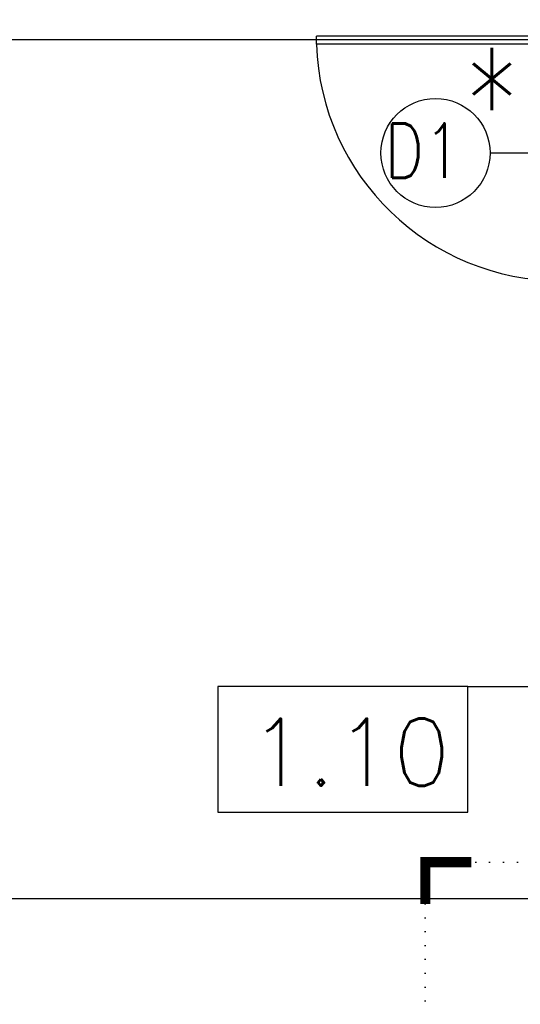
# Model space of a CAD drawing. Header units: millimetres. Extents: x 31969 to 285678, y -69766 to -5517.
# Tile 16 of 37: x 141787 to 141971, y -10573 to -10211. Entities that reach past the tile are written whole.
import ezdxf
from ezdxf.lldxf.tags import DXFTag

# ---------------------------------------------------------------- set-up
doc = ezdxf.new("R2010")
doc.units = ezdxf.units.MM
doc.linetypes.add('DOT', pattern=[0.25, 0, -0.25])
for name, color, linetype in [('a-opis 1', 3, 'Continuous'), ('a-opis 2', 1, 'Continuous'), ('a-opis 3', 15, 'Continuous'), ('a-opis stolarki 1', 3, 'Continuous'), ('a-opis stolarki 2', 1, 'Continuous'), ('a-stolarka drzwiowa', 3, 'Continuous'), ('a-stolarka okienna', 3, 'Continuous'), ('a-wymiary', 11, 'Continuous')]:
    doc.layers.add(name, color=color, linetype=linetype)
doc.styles.add('MAREK', font='simplex.shx')
doc.styles.add('WYMIAR', font='romans.shx', dxfattribs={"width": 0.8})
tags = doc.linetypes.add('DASHED', pattern=[0.75, 0.5, -0.25]).pattern_tags.tags
tags[6:7] = [DXFTag(74, 4), DXFTag(75, 0), DXFTag(340, '0'), DXFTag(46, 1.0), DXFTag(50, 0.0), DXFTag(44, 0.0), DXFTag(45, 0.0)]
tags[4:5] = [DXFTag(74, 4), DXFTag(75, 0), DXFTag(340, '0'), DXFTag(46, 1.0), DXFTag(50, 0.0), DXFTag(44, 0.0), DXFTag(45, 0.0)]
doc.dimstyles.new('MAREK', dxfattribs={"dimscale": 0.85, "dimtxt": 17, "dimasz": 12, "dimexe": 10, "dimexo": 0.625, "dimgap": 5, "dimtad": 1, "dimdec": 1, "dimdsep": 46, "dimtxsty": 'MAREK', "dimblk1": 'ARCHTICK', "dimblk2": 'ARCHTICK', "dimsah": 1, "dimcen": 2.5, "dimdle": 10, "dimadec": 0, "dimazin": 0, "dimtfac": 1, "dimtdec": 1, "dimtmove": 1, "dimatfit": 3, "dimldrblk": 'ARCHTICK', "dimfxl": 0, "dimtolj": 1, "dimtzin": 0, "dimarcsym": 0})

# ---------------------------------------------------------------- blocks, each defined once
blk = doc.blocks.new('A$C42BE72CD')
at = {"layer": 'a-stolarka drzwiowa'}
for p, q in [((6, 99.95), (0, 99.95)), ((6, 89.95), (6, 99.95)), ((96, 89.95), (96, 99.95)), ((96, 99.95), (102, 99.95)), ((0, 89.95), (6, 89.95)), ((6, 89.95), (9, 89.95)), ((6, 89.95), (6, 0)), ((9, 89.95), (9, 0)), ((102, 89.95), (96, 89.95)), ((9, 0), (6, 0))]:
    blk.add_line(p, q, dxfattribs=at)
at = {"layer": 'a-stolarka drzwiowa', "linetype": 'DASHED', "lineweight": 25, "ltscale": 20}
blk.add_arc((6, 89.95), 90, 271.9102, 0, dxfattribs=at)
blk = doc.blocks.new('_ARCHTICK')
at = {"color": 0, "linetype": 'ByBlock', "const_width": 0.15}
blk.add_lwpolyline([(-0.5, -0.5), (0.5, 0.5)], dxfattribs=at)
blk = doc.blocks.new('*D1417')
at = {"layer": 'a-wymiary', "color": 0, "lineweight": -2, "ltscale": 100}
for p, q in [((140928.07, -10542.86), (140928.07, -10525.86)), ((141986.07, -10542.86), (141986.07, -10525.86)), ((141994.57, -10534.36), (140919.57, -10534.36))]:
    blk.add_line(p, q, dxfattribs=at)
at = {"layer": 'DEFPOINTS', "color": 0}
for p in [(140928.07, -10534.36), (140928.07, -10544.14), (141986.07, -10544.14)]:
    blk.add_point(p, dxfattribs=at)
at = {"layer": 'a-wymiary', "color": 0, "linetype": 'ByBlock', "lineweight": -2, "xscale": 10.2, "yscale": 10.2, "zscale": 10.2, "rotation": 180}
blk.add_blockref('_ARCHTICK', (140928.07, -10534.36), dxfattribs=at)
at = {"layer": 'a-wymiary', "color": 0, "linetype": 'ByBlock', "lineweight": -2, "xscale": 10.2, "yscale": 10.2, "zscale": 10.2}
blk.add_blockref('_ARCHTICK', (141986.07, -10534.36), dxfattribs=at)
at = {"layer": 'a-wymiary', "color": 0, "ltscale": 100, "insert": (141457.07, -10522.88), "char_height": 14.45, "attachment_point": 5, "style": 'MAREK'}
blk.add_mtext('\\A1;1058', dxfattribs=at)

msp = doc.modelspace()

# ---------------------------------------------------------------- linework, layer by layer
at = {"layer": 'a-opis 1', "linetype": 'DOT', "ltscale": 20}
for p, q in [((142148.5, -10520.85), (141936.15, -10520.85)), ((141936.15, -10520.85), (141936.15, -10715.2))]:
    msp.add_line(p, q, dxfattribs=at)
at = {"layer": 'a-opis 2', "const_width": 3.74}
msp.add_lwpolyline([(141953.03, -10520.83), (141936.15, -10520.85), (141936.18, -10536.22)], dxfattribs=at)
at = {"layer": 'a-opis 3'}
msp.add_line((141951.83, -10456.2), (142080.41, -10456.2), dxfattribs=at)
msp.add_lwpolyline([(141951.83, -10456.2), (141859.92, -10456.2), (141859.92, -10502.44), (141951.83, -10502.44)], close=True, dxfattribs=at)
at = {"layer": 'a-opis stolarki 1'}
msp.add_line((141959.94, -10260.1), (142021.23, -10260.1), dxfattribs=at)
at = {"layer": 'a-opis stolarki 2'}
msp.add_circle((141939.89, -10260.1), 20.05, dxfattribs=at)
at = {"layer": 'a-stolarka okienna', "linetype": 'DASHED', "lineweight": 25, "ltscale": 40}
msp.add_line((143522.33, -10218.55), (140656.09, -10218.55), dxfattribs=at)

# ---------------------------------------------------------------- block references
at = {"layer": 'a-stolarka drzwiowa', "ltscale": 100, "rotation": 269.9999999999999}
msp.add_blockref('A$C42BE72CD', (141896.12, -10211.1), dxfattribs=at)

# ---------------------------------------------------------------- texts
at = {"layer": 'a-opis 3', "style": 'MAREK'}
msp.add_text('1.10', height=24.659, dxfattribs=at).set_placement((141871.39, -10492.73))
at = {"layer": 'a-opis stolarki 2', "insert": (141971.59, -10261.53), "char_height": 40.095, "attachment_point": 9, "style": 'WYMIAR'}
msp.add_mtext_dynamic_manual_height_columns('{\\A1;*}', width=124.3193, gutter_width=12.5, heights=[0], dxfattribs=at)
at = {"layer": 'a-opis stolarki 2', "insert": (141949.35, -10269.28), "char_height": 20.047, "width": 23.6587, "attachment_point": 9, "style": 'WYMIAR'}
msp.add_mtext('D1', dxfattribs=at)

# ---------------------------------------------------------------- dimensions: what is measured, and where the dimension line sits
at = {"layer": 'a-wymiary', "ltscale": 100}
dim = msp.add_linear_dim(base=(140928.07, -10534.36), p1=(141986.07, -10544.14), p2=(140928.07, -10544.14), dimstyle='MAREK', dxfattribs=at)
dim.commit()
dim.dimension.update_dxf_attribs({"geometry": '*D1417', "text_midpoint": (141457.07, -10522.88)})

doc.saveas('drawing.dxf')
